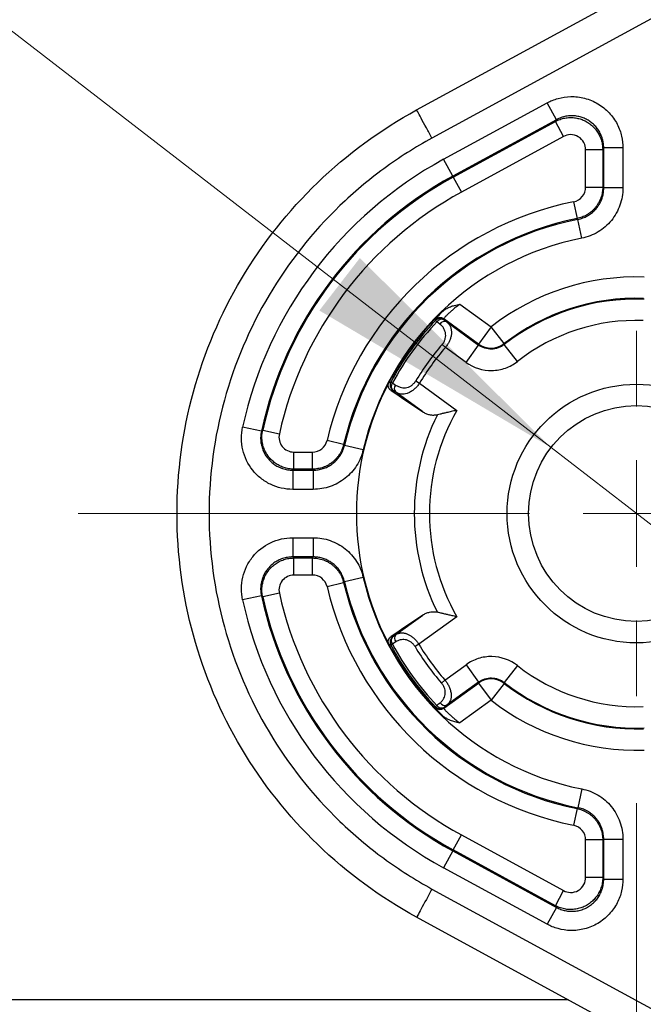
# Model space of a CAD drawing. Header units: millimetres. Extents: x 5 to 597, y 5 to 415.
# Tile 95 of 132: x 301.61 to 307.45, y 373.66 to 382.87. Entities that reach past the tile are written whole.
import ezdxf

# ---------------------------------------------------------------- set-up
doc = ezdxf.new("R2010")
doc.units = ezdxf.units.MM
doc.linetypes.add('CENTERX2', pattern=[20.32, 12.7, -2.54, 2.54, -2.54])
doc.styles.add('SLDTEXTSTYLE0', font='ARIAL.TTF', dxfattribs={"width": 0.948})
doc.dimstyles.new('SLDDIMSTYLE1', dxfattribs={"dimtxt": 2.5, "dimasz": 2.5, "dimexe": 0, "dimexo": 0.0625, "dimtad": 1, "dimlfac": 5, "dimrnd": 1e-09, "dimzin": 12, "dimdsep": 46, "dimtxsty": 'SLDTEXTSTYLE0', "dimsah": 1, "dimcen": 0.09, "dimadec": 0, "dimazin": 3, "dimtfac": 1, "dimtofl": 0, "dimtmove": 0, "dimatfit": 3, "dimfxl": 0, "dimfrac": 2, "dimtolj": 1, "dimtzin": 12, "dimarcsym": 0})
doc.dimstyles.new('SLDDIMSTYLE3', dxfattribs={"dimtxt": 2.5, "dimasz": 2.5, "dimexe": 0, "dimexo": 0.0625, "dimtad": 1, "dimdec": 0, "dimlfac": 5, "dimrnd": 1e-09, "dimzin": 12, "dimdsep": 46, "dimtxsty": 'SLDTEXTSTYLE0', "dimsah": 1, "dimcen": 0, "dimadec": 0, "dimazin": 3, "dimtfac": 1, "dimtdec": 0, "dimtmove": 0, "dimatfit": 3, "dimfxl": 0, "dimfrac": 2, "dimtolj": 1, "dimtzin": 12, "dimarcsym": 0})

# ---------------------------------------------------------------- blocks, each defined once
blk = doc.blocks.new('_D_2')
at = {"color": 7, "linetype": 'Continuous', "lineweight": 0}
for p, q in [((441.381, 375.7503), (441.381, 354.5005)), ((307.381, 375.5403), (307.381, 354.5005)), ((307.381, 355.5005), (441.381, 355.5005))]:
    blk.add_line(p, q, dxfattribs=at)
at = {"color": 7, "linetype": 'Continuous', "lineweight": 18}
for points in [[(307.381, 355.5005), (309.881, 355.1905), (309.881, 355.8105)], [(441.381, 355.5005), (438.881, 355.8105), (438.881, 355.1905)]]:
    blk.add_solid(points, dxfattribs=at)
at = {"color": 7, "linetype": 'Continuous', "lineweight": 18, "insert": (369.7136, 358.7232), "char_height": 2.5, "attachment_point": 1, "style": 'SLDTEXTSTYLE0'}
blk.add_mtext('670', dxfattribs=at)
blk = doc.blocks.new('_D_4')
at = {"color": 7, "linetype": 'Continuous', "lineweight": 0}
for p, q in [((306.5815, 378.8675), (294.7069, 388.035)), ((306.5815, 378.8675), (308.1804, 377.6331)), ((308.1804, 377.6331), (312.1382, 374.5776))]:
    blk.add_line(p, q, dxfattribs=at)
at = {"color": 7, "linetype": 'Continuous', "lineweight": 18}
for points in [[(306.5815, 378.8675), (304.7921, 380.6406), (304.4132, 380.1498)], [(308.1804, 377.6331), (309.9699, 375.8599), (310.3488, 376.3507)]]:
    blk.add_solid(points, dxfattribs=at)
at = {"color": 7, "linetype": 'Continuous', "lineweight": 18, "char_height": 2.5, "attachment_point": 1, "rotation": 322.33098, "style": 'SLDTEXTSTYLE0'}
for s, insert in [('%%c', (296.658, 390.5623)), ('10', (299.5474, 388.3403))]:
    blk.add_mtext(s, dxfattribs=dict(at, insert=insert))
blk = doc.blocks.new('SW_CENTERMARKSYMBOL_1')
at = {"color": 0, "linetype": 'Continuous', "lineweight": 18}
for p, q in [((0, 1), (0, 1.71)), ((0, 0), (0, 0.5)), ((-1, 0), (-1.71, 0)), ((0, 0), (-0.5, 0)), ((0, 0), (0, -0.5)), ((0, 0), (0.5, 0)), ((1, 0), (1.71, 0)), ((0, -1), (0, -1.71))]:
    blk.add_line(p, q, dxfattribs=at)

msp = doc.modelspace()

# ---------------------------------------------------------------- linework, layer by layer
at = {"color": 7, "linetype": 'Continuous', "lineweight": 25}
for p, q in [((305.3238, 382.0263), (309.1917, 384.1335)), ((309.3352, 383.8701), (305.4673, 381.7628)), ((305.5755, 381.5642), (306.5456, 382.0927)), ((306.6316, 381.9347), (306.5456, 382.0927)), ((306.6316, 381.9347), (305.6616, 381.4062)), ((305.6661, 381.3979), (306.6222, 381.9187)), ((306.6222, 381.9187), (306.6316, 381.9347)), ((306.6987, 381.7783), (306.6222, 381.9187)), ((306.6987, 381.7783), (305.7426, 381.2575)), ((306.9055, 381.3043), (306.9055, 381.6555)), ((306.9055, 381.6555), (307.0654, 381.6555)), ((307.0749, 381.6714), (307.0654, 381.6555)), ((307.0654, 381.6555), (307.0654, 381.3043)), ((307.2548, 381.6714), (307.0749, 381.6714)), ((307.0749, 381.2965), (307.0749, 381.6714)), ((307.2548, 381.6714), (307.2548, 381.2965)), ((305.6616, 381.4062), (305.5755, 381.5642)), ((305.6661, 381.3979), (305.6616, 381.4062)), ((305.6661, 381.3979), (305.7426, 381.2575)), ((306.9055, 381.3043), (307.0654, 381.3043)), ((307.2548, 381.2965), (307.0749, 381.2965)), ((306.7932, 381.1671), (306.8248, 381.0104)), ((306.8687, 380.826), (306.8336, 381.0024)), ((305.7288, 380.2097), (306.021, 379.9974)), ((305.9035, 379.8357), (305.578, 380.0722)), ((305.5002, 380.0568), (305.514, 380.0436)), ((305.6057, 380.0428), (305.9036, 379.8264)), ((306.021, 379.9974), (305.9035, 379.8357)), ((306.1437, 379.8397), (306.021, 379.9974)), ((305.5624, 379.8316), (305.5933, 379.8048)), ((305.7861, 379.6647), (305.5933, 379.8048)), ((305.7861, 379.6647), (305.9036, 379.8264)), ((306.2675, 379.6733), (306.1443, 379.8307)), ((305.0816, 379.4807), (305.0984, 379.4717)), ((305.3151, 379.4911), (305.3501, 379.4701)), ((305.3501, 379.4701), (305.7004, 379.2156)), ((305.3812, 379.2004), (305.1276, 379.3847)), ((303.8705, 379.0204), (303.6948, 379.0589)), ((303.8826, 379.0309), (304.0386, 378.9961)), ((304.6406, 378.8968), (304.485, 378.9335)), ((304.8235, 378.8471), (304.6483, 378.888)), ((304.1752, 378.6658), (304.1752, 378.8257)), ((304.1752, 378.8257), (304.3488, 378.8257)), ((304.3488, 378.6658), (304.3488, 378.8257)), ((304.1634, 378.6563), (304.1634, 378.4764)), ((304.1634, 378.6563), (304.3564, 378.6563)), ((304.3488, 378.6658), (304.1752, 378.6658)), ((304.3564, 378.6563), (304.3564, 378.4764)), ((304.3564, 378.4764), (304.1634, 378.4764)), ((304.1634, 378.0241), (304.3564, 378.0241)), ((304.1634, 378.0241), (304.1634, 377.8442)), ((304.3564, 378.0241), (304.3564, 377.8442)), ((304.3564, 377.8442), (304.1634, 377.8442)), ((304.1752, 377.8347), (304.3488, 377.8347)), ((304.1752, 377.6748), (304.1752, 377.8347)), ((304.3488, 377.6748), (304.3488, 377.8347)), ((304.3488, 377.6748), (304.1752, 377.6748)), ((304.485, 377.567), (304.6406, 377.6037)), ((304.8235, 377.6534), (304.6483, 377.6125)), ((304.0386, 377.5044), (303.8826, 377.4696)), ((303.8705, 377.4801), (303.6948, 377.4416)), ((305.1305, 377.118), (305.3812, 377.3001)), ((305.7004, 377.2849), (305.3451, 377.0269)), ((305.0968, 377.0282), (305.0814, 377.0199)), ((305.3451, 377.0269), (305.3088, 377.005)), ((305.5883, 376.6921), (305.7861, 376.8359)), ((305.7861, 376.8359), (305.9036, 376.6742)), ((306.2675, 376.8273), (306.1443, 376.6699)), ((305.5883, 376.6921), (305.5563, 376.6643)), ((305.578, 376.4283), (305.9035, 376.6648)), ((305.9036, 376.6742), (305.6087, 376.4599)), ((305.9035, 376.6648), (306.021, 376.5031)), ((306.1437, 376.6608), (306.021, 376.5031)), ((306.021, 376.5031), (305.7288, 376.2908)), ((305.5129, 376.4556), (305.5002, 376.4434)), ((306.8687, 375.6745), (306.8336, 375.4981)), ((306.8248, 375.4902), (306.7932, 375.3334)), ((305.6661, 375.1027), (305.7426, 375.2431)), ((305.7426, 375.2431), (306.6987, 374.7222)), ((306.9055, 374.8451), (306.9055, 375.1963)), ((307.0654, 375.1963), (306.9055, 375.1963)), ((307.0654, 375.1963), (307.0654, 374.8451)), ((307.0749, 375.2041), (307.2548, 375.2041)), ((307.0749, 374.8291), (307.0749, 375.2041)), ((307.2548, 375.2041), (307.2548, 374.8291)), ((305.6616, 375.0943), (305.5755, 374.9363)), ((305.6661, 375.1027), (305.6616, 375.0943)), ((305.6616, 375.0943), (306.6316, 374.5658)), ((306.6222, 374.5818), (305.6661, 375.1027)), ((306.5456, 374.4078), (305.5755, 374.9363)), ((307.0654, 374.8451), (306.9055, 374.8451)), ((307.0654, 374.8451), (307.0749, 374.8291)), ((307.0749, 374.8291), (307.2548, 374.8291)), ((305.4673, 374.7377), (309.3352, 372.6305)), ((306.6222, 374.5818), (306.6987, 374.7222)), ((306.6316, 374.5658), (306.5456, 374.4078)), ((306.6316, 374.5658), (306.6222, 374.5818)), ((309.1917, 372.367), (305.3238, 374.4743)), ((306.7445, 373.7003), (293.081, 373.7003))]:
    msp.add_line(p, q, dxfattribs=at)
at = {"color": 7, "linetype": 'CENTERX2', "lineweight": 18}
msp.add_line((346.613, 378.2503), (302.1543, 378.2503), dxfattribs=at)
at = {"color": 7, "linetype": 'Continuous', "lineweight": 25, "flags": 128}
for points in [[(307.0654, 381.3043), (307.0707, 381.2999), (307.0749, 381.2965)], [(306.8336, 381.0024), (306.8287, 381.0069), (306.8248, 381.0104)], [(305.578, 380.0722), (305.5784, 380.0675), (305.5787, 380.0638)], [(305.5002, 380.0568), (305.4999, 380.0616), (305.4996, 380.0653)], [(305.541, 380.0227), (305.5259, 380.0344), (305.514, 380.0436)], [(305.5787, 380.0638), (305.5938, 380.0521), (305.6057, 380.0428)], [(305.9036, 379.8264), (305.9035, 379.8316), (305.9035, 379.8357)], [(306.1437, 379.8397), (306.144, 379.8346), (306.1443, 379.8307)], [(305.0646, 379.4766), (305.0741, 379.4789), (305.0816, 379.4807)], [(305.0984, 379.4717), (305.1143, 379.4609), (305.1267, 379.4525)], [(305.0993, 379.4039), (305.0911, 379.402), (305.0847, 379.4005)], [(305.1276, 379.3847), (305.1117, 379.3955), (305.0993, 379.4039)], [(303.8705, 379.0204), (303.8773, 379.0263), (303.8826, 379.0309)], [(304.6406, 378.8968), (304.6449, 378.8919), (304.6483, 378.888)], [(304.1752, 378.6658), (304.1686, 378.6605), (304.1634, 378.6563)], [(304.3564, 378.6563), (304.3521, 378.6617), (304.3488, 378.6658)], [(304.1634, 377.8442), (304.17, 377.8389), (304.1752, 377.8347)], [(304.3488, 377.8347), (304.353, 377.84), (304.3564, 377.8442)], [(304.6483, 377.6125), (304.644, 377.6076), (304.6406, 377.6037)], [(303.8826, 377.4696), (303.8758, 377.4755), (303.8705, 377.4801)], [(305.0847, 377.1), (305.0927, 377.0982), (305.099, 377.0967)], [(305.1283, 377.0495), (305.1107, 377.0376), (305.0968, 377.0282)], [(305.099, 377.0967), (305.1166, 377.1086), (305.1305, 377.118)], [(305.0814, 377.0199), (305.072, 377.0222), (305.0646, 377.024)], [(305.9035, 376.6648), (305.9036, 376.6701), (305.9036, 376.6742)], [(306.1443, 376.6699), (306.144, 376.6648), (306.1437, 376.6608)], [(305.5129, 376.4556), (305.5297, 376.4687), (305.5429, 376.4789)], [(305.4996, 376.4352), (305.4999, 376.4398), (305.5002, 376.4434)], [(305.5787, 376.4364), (305.5783, 376.4319), (305.578, 376.4283)], [(305.6087, 376.4599), (305.5919, 376.4468), (305.5787, 376.4364)], [(306.8248, 375.4902), (306.8297, 375.4946), (306.8336, 375.4981)], [(307.0749, 375.2041), (307.0696, 375.1997), (307.0654, 375.1963)]]:
    msp.add_lwpolyline(points, dxfattribs=at)
at = {"color": 7, "linetype": 'Continuous', "lineweight": 25}
for radius in [1.21, 1.01]:
    msp.add_circle((307.381, 378.2503), radius, dxfattribs=at)
for centre, radius, start, end in [((307.381, 378.2503), 3.7738, 118.58183, 167.62635), ((307.381, 378.2503), 3.5939, 118.58183, 167.62635), ((307.381, 378.2503), 3.5844, 118.58183, 167.42039), ((307.381, 378.2503), 3.4245, 118.58183, 167.42039), ((307.381, 378.2503), 2.9755, 101.3925, 166.72484), ((307.381, 378.2503), 2.8156, 101.3925, 166.72484), ((307.381, 378.2503), 2.8061, 101.24917, 166.86342), ((307.381, 378.2503), 2.6262, 101.24917, 166.86342), ((307.381, 378.2503), 2.2141, 88.10244, 127.89756), ((307.381, 378.2503), 2.0142, 88.10244, 127.89756), ((307.381, 378.2503), 2.0067, 87.95657, 128.04343), ((307.381, 378.2503), 2.621, 133.8682, 152.10322), ((305.5427, 380.0236), 0.06, 54.06884, 135.95912), ((305.5435, 380.0152), 0.06, 54.06902, 136.0834), ((305.5584, 380.0149), 0.0529, 67.44107, 147.15105), ((307.381, 378.2503), 2.6078, 136.15242, 151.84758), ((307.381, 378.2503), 2.5888, 136.15242, 151.84758), ((305.5854, 379.994), 0.0529, 67.43267, 147.11211), ((307.381, 378.2503), 1.8069, 87.95657, 128.04343), ((307.381, 378.2503), 2.4099, 138.99053, 149.00947), ((307.381, 378.2503), 2.369, 138.99053, 149.00947), ((306.021, 379.9978), 0.2001, 234.05794, 307.83962), ((307.381, 378.2503), 2.621, 152.10322, 207.89678), ((305.1346, 379.4524), 0.06, 151.9166, 233.93098), ((305.1395, 379.4383), 0.0529, 140.84895, 220.55893), ((305.1677, 379.4191), 0.0529, 140.88789, 220.56733), ((307.381, 378.2503), 2.0795, 153.64144, 206.35856), ((307.381, 378.2503), 1.9381, 150.12708, 209.87292), ((307.381, 378.2503), 2.8156, 193.27516, 258.6075), ((307.381, 378.2503), 2.8061, 193.13658, 258.75083), ((307.381, 378.2503), 2.6262, 193.13658, 258.75083), ((307.381, 378.2503), 3.4245, 192.57961, 241.41817), ((307.381, 378.2503), 2.9755, 193.27516, 258.6075), ((307.381, 378.2503), 3.7738, 192.37365, 241.41817), ((307.381, 378.2503), 3.5939, 192.37365, 241.41817), ((307.381, 378.2503), 3.5844, 192.57961, 241.41817), ((305.1343, 377.0482), 0.06, 126.06902, 208.0792), ((305.1386, 377.0612), 0.0532, 138.0859, 218.29825), ((307.381, 378.2503), 2.5905, 208.14821, 223.85179), ((305.1701, 377.0824), 0.0532, 138.07694, 218.25244), ((307.381, 378.2503), 2.621, 207.89678, 226.1318), ((307.381, 378.2503), 2.6081, 208.14821, 223.85179), ((307.381, 378.2503), 2.4176, 211.00352, 220.99648), ((307.381, 378.2503), 2.3751, 211.00352, 220.99648), ((307.381, 378.2503), 1.8069, 231.95657, 272.04343), ((306.021, 376.5028), 0.2001, 52.16038, 125.94206), ((307.381, 378.2503), 2.0142, 232.10244, 271.89756), ((307.381, 378.2503), 2.0067, 231.95657, 272.04343), ((305.5871, 376.5085), 0.0532, 213.74756, 293.92306), ((307.381, 378.2503), 2.2141, 232.10244, 271.89756), ((305.5427, 376.4769), 0.06, 224.04088, 305.93116), ((305.5435, 376.4851), 0.06, 223.9208, 305.93098), ((305.5571, 376.4851), 0.0532, 213.70175, 293.9141)]:
    msp.add_arc(centre, radius, start, end, dxfattribs=at)
for points, knots in [([(306.5456, 382.0927), (306.5758, 382.1092), (306.6097, 382.1234), (306.684, 382.1441), (306.7243, 382.1504), (306.8085, 382.152), (306.8523, 382.1472), (306.9387, 382.1249), (306.9811, 382.1073), (307.0593, 382.0609), (307.095, 382.032), (307.1559, 381.9669), (307.1811, 381.9307), (307.22, 381.856), (307.2337, 381.8175), (307.2511, 381.7425), (307.2548, 381.7059), (307.2548, 381.6714)], [0, 0, 0, 0, 0.125, 0.125, 0.25, 0.25, 0.375, 0.375, 0.5, 0.5, 0.625, 0.625, 0.75, 0.75, 0.875, 0.875, 1, 1, 1, 1]), ([(303.081, 378.2503), (303.081, 378.6344), (303.1327, 379.0185), (303.3362, 379.7593), (303.4878, 380.1159), (303.8801, 380.7764), (304.1208, 381.0802), (304.674, 381.6133), (304.9865, 381.8425), (305.3238, 382.0263)], [0, 0, 0, 0, 0.25, 0.25, 0.5, 0.5, 0.75, 0.75, 1, 1, 1, 1]), ([(305.4673, 381.7628), (305.4504, 381.7939), (305.4322, 381.8274), (305.3968, 381.8922), (305.3798, 381.9234), (305.3518, 381.9748), (305.3409, 381.9949), (305.3269, 382.0206), (305.3238, 382.0263), (305.3238, 382.0263)], [0, 0, 0, 0, 0.25, 0.25, 0.5, 0.5, 0.75, 0.75, 1, 1, 1, 1]), ([(306.6222, 381.9187), (306.6293, 381.9224), (306.6436, 381.9298), (306.6659, 381.9385), (306.6884, 381.9454), (306.7111, 381.9505), (306.7338, 381.9538), (306.7564, 381.9553), (306.7788, 381.9551), (306.8007, 381.9533), (306.8221, 381.95), (306.843, 381.9452), (306.8631, 381.939), (306.8825, 381.9316), (306.901, 381.923), (306.9247, 381.91), (306.9528, 381.8906), (306.9838, 381.8623), (307.0112, 381.829), (307.0342, 381.791), (307.0516, 381.7488), (307.0631, 381.7031), (307.0646, 381.6715), (307.0654, 381.6555)], [0, 0, 0, 0, 0.03904, 0.077569, 0.115589, 0.153098, 0.190098, 0.226588, 0.262568, 0.298039, 0.333, 0.367453, 0.401396, 0.43483, 0.467755, 0.500172, 0.565469, 0.632801, 0.702167, 0.773569, 0.847009, 0.922485, 1, 1, 1, 1]), ([(307.0749, 381.6714), (307.0747, 381.6795), (307.0744, 381.6956), (307.0714, 381.7194), (307.0668, 381.7426), (307.0604, 381.7651), (307.0525, 381.7867), (307.043, 381.8073), (307.0322, 381.8269), (307.0202, 381.8453), (307.007, 381.8626), (306.9929, 381.8786), (306.9778, 381.8934), (306.962, 381.9068), (306.9456, 381.919), (306.9229, 381.9336), (306.8923, 381.949), (306.8527, 381.9626), (306.8103, 381.9707), (306.7658, 381.9726), (306.7204, 381.9675), (306.6747, 381.9557), (306.6461, 381.9418), (306.6316, 381.9347)], [0, 0, 0, 0, 0.039126, 0.077724, 0.115795, 0.153339, 0.190359, 0.226855, 0.262829, 0.298283, 0.333218, 0.367636, 0.401539, 0.434928, 0.467805, 0.500173, 0.565369, 0.632612, 0.701916, 0.773295, 0.846762, 0.922327, 1, 1, 1, 1]), ([(305.4673, 381.7628), (305.3105, 381.6774), (305.1597, 381.5816), (304.8708, 381.3697), (304.7341, 381.2546), (304.3483, 380.8829), (304.1243, 380.6001), (303.7595, 379.9859), (303.6183, 379.6539), (303.4292, 378.965), (303.381, 378.6074), (303.381, 377.8931), (303.4292, 377.5355), (303.6183, 376.8467), (303.7595, 376.5146), (304.1243, 375.9005), (304.3483, 375.6177), (304.7341, 375.2459), (304.8708, 375.1309), (305.1597, 374.919), (305.3104, 374.8232), (305.4673, 374.7377)], [0, 0, 0, 0, 0.0625, 0.0625, 0.125, 0.125, 0.25, 0.25, 0.375, 0.375, 0.5, 0.5, 0.625, 0.625, 0.75, 0.75, 0.875, 0.875, 0.9375, 0.9375, 1, 1, 1, 1]), ([(306.9055, 381.6555), (306.9055, 381.6755), (306.901, 381.6984), (306.8783, 381.742), (306.8599, 381.7623), (306.8143, 381.7894), (306.7876, 381.7959), (306.7385, 381.7949), (306.7163, 381.7879), (306.6987, 381.7783)], [0, 0, 0, 0, 0.25, 0.25, 0.5, 0.5, 0.75, 0.75, 1, 1, 1, 1]), ([(306.7932, 381.1671), (306.8249, 381.1735), (306.8535, 381.1907), (306.8943, 381.2406), (306.9055, 381.272), (306.9055, 381.3043)], [0, 0, 0, 0, 0.5, 0.5, 1, 1, 1, 1]), ([(307.0654, 381.3043), (307.0652, 381.2962), (307.0648, 381.28), (307.0617, 381.2555), (307.0566, 381.2308), (307.0492, 381.2061), (307.0396, 381.1819), (307.0278, 381.1582), (307.0138, 381.1356), (306.9978, 381.1141), (306.98, 381.0942), (306.9605, 381.0761), (306.9397, 381.0598), (306.9178, 381.0456), (306.8951, 381.0335), (306.8719, 381.0236), (306.8485, 381.0157), (306.8326, 381.0121), (306.8248, 381.0104)], [0, 0, 0, 0, 0.05852, 0.11854, 0.179909, 0.242449, 0.305959, 0.370216, 0.434982, 0.500004, 0.565026, 0.629791, 0.694048, 0.757557, 0.820097, 0.881464, 0.941482, 1, 1, 1, 1]), ([(306.8336, 381.0024), (306.8413, 381.0042), (306.8569, 381.0076), (306.8795, 381.0151), (306.9014, 381.0242), (306.9223, 381.0349), (306.942, 381.047), (306.9604, 381.0603), (306.9774, 381.0747), (306.9929, 381.09), (307.0109, 381.1103), (307.0303, 381.1374), (307.0494, 381.1729), (307.0638, 381.212), (307.0732, 381.2536), (307.0743, 381.2822), (307.0749, 381.2965)], [0, 0, 0, 0, 0.057906, 0.115748, 0.173287, 0.230287, 0.286523, 0.341779, 0.39586, 0.448589, 0.499811, 0.593155, 0.690988, 0.792254, 0.895711, 1, 1, 1, 1]), ([(307.2548, 381.2965), (307.2548, 381.241), (307.2454, 381.1872), (307.2083, 381.083), (307.1812, 381.0351), (307.1109, 380.9495), (307.0693, 380.9136), (306.9742, 380.8566), (306.9231, 380.8368), (306.8687, 380.826)], [0, 0, 0, 0, 0.25, 0.25, 0.5, 0.5, 0.75, 0.75, 1, 1, 1, 1]), ([(305.5646, 380.1398), (305.5686, 380.1434), (305.5768, 380.1508), (305.5908, 380.1606), (305.6063, 380.1697), (305.6235, 380.1782), (305.6479, 380.1882), (305.6831, 380.1992), (305.7123, 380.2059), (305.7288, 380.2097)], [0, 0, 0, 0, 0.089035, 0.182975, 0.282581, 0.388491, 0.501237, 0.719642, 1, 1, 1, 1]), ([(305.7288, 380.2097), (305.7233, 380.2056), (305.7125, 380.1977), (305.697, 380.1856), (305.6823, 380.174), (305.6636, 380.1585), (305.6417, 380.1395), (305.6192, 380.1187), (305.6012, 380.1007), (305.5879, 380.0864), (305.5793, 380.0759), (305.5784, 380.0735), (305.578, 380.0722)], [0, 0, 0, 0, 0.065633, 0.129295, 0.191012, 0.250811, 0.375998, 0.500418, 0.620002, 0.742975, 0.869569, 1, 1, 1, 1]), ([(305.4996, 380.0653), (305.4997, 380.0658), (305.4999, 380.0668), (305.5019, 380.07), (305.5052, 380.0745), (305.51, 380.0804), (305.5174, 380.0892), (305.5286, 380.1019), (305.5447, 380.1193), (305.558, 380.1329), (305.5646, 380.1398)], [0, 0, 0, 0, 0.100536, 0.199981, 0.299128, 0.398781, 0.499734, 0.666324, 0.831898, 1, 1, 1, 1]), ([(305.5624, 379.8316), (305.5652, 379.835), (305.5707, 379.8416), (305.5777, 379.8524), (305.5837, 379.8637), (305.5884, 379.8754), (305.5936, 379.8926), (305.5966, 379.9159), (305.5936, 379.9448), (305.5837, 379.9735), (305.5662, 380.0009), (305.5496, 380.0152), (305.541, 380.0227)], [0, 0, 0, 0, 0.049985, 0.099189, 0.148497, 0.198783, 0.25087, 0.3714, 0.501168, 0.657002, 0.821436, 1, 1, 1, 1]), ([(305.6057, 380.0428), (305.6097, 380.0394), (305.6173, 380.0327), (305.6267, 380.0211), (305.6343, 380.0089), (305.6402, 379.9963), (305.6445, 379.9834), (305.6474, 379.9706), (305.649, 379.958), (305.6498, 379.9405), (305.6478, 379.9172), (305.6404, 379.8876), (305.6285, 379.8585), (305.613, 379.8304), (305.5998, 379.8132), (305.5933, 379.8048)], [0, 0, 0, 0, 0.076622, 0.149122, 0.217519, 0.281835, 0.342097, 0.398338, 0.450599, 0.498929, 0.607643, 0.711068, 0.810181, 0.906085, 1, 1, 1, 1]), ([(306.1443, 379.8307), (306.1101, 379.8038), (306.068, 379.7889), (305.9814, 379.7874), (305.9385, 379.801), (305.9036, 379.8264)], [0, 0, 0, 0, 0.5, 0.5, 1, 1, 1, 1]), ([(305.7861, 379.6647), (305.8564, 379.6136), (305.942, 379.5868), (306.0717, 379.5892), (306.1141, 379.5969), (306.1957, 379.6259), (306.2333, 379.6465), (306.2675, 379.6733)], [0, 0, 0, 0, 0.5, 0.5, 0.75, 0.75, 1, 1, 1, 1]), ([(305.0847, 379.4005), (305.0821, 379.4025), (305.0769, 379.4062), (305.0704, 379.4133), (305.0651, 379.4213), (305.061, 379.4304), (305.0583, 379.4407), (305.0576, 379.4524), (305.0593, 379.4647), (305.0628, 379.4727), (305.0646, 379.4766)], [0, 0, 0, 0, 0.132785, 0.258898, 0.380183, 0.498733, 0.628248, 0.748938, 0.876956, 1, 1, 1, 1]), ([(305.1267, 379.4525), (305.1313, 379.4496), (305.1403, 379.4438), (305.1547, 379.4371), (305.1724, 379.431), (305.1936, 379.4269), (305.2193, 379.427), (305.2454, 379.4325), (305.2673, 379.4429), (305.2837, 379.4545), (305.2955, 379.4653), (305.3062, 379.4774), (305.3121, 379.4866), (305.3151, 379.4911)], [0, 0, 0, 0, 0.0849897, 0.1676778, 0.2485793, 0.3773156, 0.4984108, 0.6281648, 0.748828, 0.8124244, 0.8751971, 0.9379382, 1, 1, 1, 1]), ([(305.3501, 379.4701), (305.347, 379.4654), (305.3408, 379.4559), (305.3304, 379.4426), (305.3194, 379.4301), (305.3078, 379.4184), (305.2901, 379.4029), (305.2651, 379.3858), (305.2345, 379.3724), (305.2041, 379.3658), (305.1769, 379.366), (305.1506, 379.3718), (305.1357, 379.3802), (305.1276, 379.3847)], [0, 0, 0, 0, 0.049619, 0.099344, 0.149356, 0.199834, 0.25095, 0.371455, 0.501195, 0.619245, 0.750744, 0.863911, 1, 1, 1, 1]), ([(305.5176, 379.1736), (305.5129, 379.1725), (305.5032, 379.1704), (305.4888, 379.169), (305.4742, 379.1688), (305.4595, 379.17), (305.4385, 379.1736), (305.4114, 379.1822), (305.3915, 379.1942), (305.3812, 379.2004)], [0, 0, 0, 0, 0.094496, 0.191094, 0.290369, 0.392861, 0.49907, 0.743091, 1, 1, 1, 1]), ([(305.7004, 379.2156), (305.6912, 379.2136), (305.6736, 379.2099), (305.6484, 379.2043), (305.6253, 379.1991), (305.5996, 379.1932), (305.5719, 379.1867), (305.5428, 379.1797), (305.5258, 379.1756), (305.5176, 379.1736)], [0, 0, 0, 0, 0.140175, 0.270472, 0.39075, 0.500894, 0.678904, 0.845239, 1, 1, 1, 1]), ([(304.1634, 378.4764), (304.1273, 378.4764), (304.0913, 378.4805), (304.022, 378.4963), (303.9882, 378.5081), (303.9233, 378.5392), (303.8932, 378.5581), (303.8374, 378.6023), (303.8116, 378.6279), (303.7448, 378.7111), (303.7126, 378.7771), (303.6882, 378.8811), (303.6839, 378.9172), (303.6834, 378.9883), (303.6871, 379.0237), (303.6948, 379.0589)], [0, 0, 0, 0, 0.125, 0.125, 0.25, 0.25, 0.375, 0.375, 0.5, 0.5, 0.75, 0.75, 0.875, 0.875, 1, 1, 1, 1]), ([(303.8705, 379.0204), (303.869, 379.0125), (303.8659, 378.9968), (303.8637, 378.9728), (303.8632, 378.9489), (303.8647, 378.9251), (303.8681, 378.9018), (303.8731, 378.8793), (303.8797, 378.8577), (303.8877, 378.8371), (303.8968, 378.8179), (303.9069, 378.7999), (303.9177, 378.7834), (303.9332, 378.7628), (303.9557, 378.7383), (303.9879, 378.7115), (304.0259, 378.6882), (304.0689, 378.6703), (304.1153, 378.6585), (304.1473, 378.6571), (304.1634, 378.6563)], [0, 0, 0, 0, 0.044838, 0.089765, 0.134571, 0.17904, 0.222959, 0.266126, 0.308349, 0.34945, 0.389273, 0.42768, 0.464557, 0.499809, 0.572004, 0.650304, 0.733696, 0.82085, 0.910184, 1, 1, 1, 1]), ([(304.1752, 378.6658), (304.1672, 378.666), (304.1511, 378.6664), (304.1272, 378.6694), (304.1036, 378.6742), (304.0807, 378.6809), (304.0586, 378.6892), (304.0377, 378.699), (304.0179, 378.7102), (303.9996, 378.7225), (303.9827, 378.7356), (303.9673, 378.7494), (303.9535, 378.7636), (303.9368, 378.7833), (303.9177, 378.8105), (303.8985, 378.8478), (303.884, 378.8899), (303.8758, 378.9357), (303.8743, 378.9836), (303.8798, 379.0151), (303.8826, 379.0309)], [0, 0, 0, 0, 0.0448541, 0.0898189, 0.1346781, 0.1792129, 0.2232076, 0.2664545, 0.3087582, 0.3499396, 0.3898383, 0.428315, 0.4652519, 0.5005527, 0.5726152, 0.6508051, 0.7340978, 0.8211461, 0.9103533, 1, 1, 1, 1]), ([(304.0386, 378.9961), (304.0341, 378.9756), (304.0342, 378.9543), (304.0436, 378.9137), (304.0529, 378.8944), (304.0789, 378.862), (304.0956, 378.8487), (304.1335, 378.8304), (304.1541, 378.8257), (304.1752, 378.8257)], [0, 0, 0, 0, 0.25, 0.25, 0.5, 0.5, 0.75, 0.75, 1, 1, 1, 1]), ([(304.3488, 378.8257), (304.3804, 378.8257), (304.411, 378.8364), (304.4604, 378.8755), (304.4778, 378.9028), (304.485, 378.9335)], [0, 0, 0, 0, 0.5, 0.5, 1, 1, 1, 1]), ([(304.6406, 378.8968), (304.6385, 378.8887), (304.6342, 378.8723), (304.625, 378.8481), (304.6137, 378.8243), (304.6, 378.8012), (304.584, 378.7791), (304.5659, 378.7583), (304.5458, 378.7392), (304.524, 378.7219), (304.5008, 378.7068), (304.4764, 378.6939), (304.4512, 378.6835), (304.4256, 378.6754), (304.3998, 378.6699), (304.3742, 378.6665), (304.3572, 378.666), (304.3488, 378.6658)], [0, 0, 0, 0, 0.062671, 0.126963, 0.192695, 0.259652, 0.327596, 0.396262, 0.465369, 0.534624, 0.603731, 0.672397, 0.740341, 0.8073, 0.873033, 0.937327, 1, 1, 1, 1]), ([(304.3564, 378.6563), (304.3641, 378.6565), (304.3796, 378.6568), (304.4027, 378.6596), (304.4253, 378.664), (304.4474, 378.6701), (304.4687, 378.6778), (304.4889, 378.6869), (304.5081, 378.6972), (304.5261, 378.7086), (304.5475, 378.7244), (304.5717, 378.7462), (304.5973, 378.7761), (304.6193, 378.8103), (304.6372, 378.8477), (304.6446, 378.8746), (304.6483, 378.888)], [0, 0, 0, 0, 0.057813, 0.11556, 0.173015, 0.22996, 0.286181, 0.341477, 0.395661, 0.448567, 0.500046, 0.593717, 0.691624, 0.792769, 0.895986, 1, 1, 1, 1]), ([(304.8235, 378.8471), (304.8112, 378.7944), (304.7905, 378.7451), (304.7326, 378.6537), (304.6969, 378.6139), (304.6121, 378.5467), (304.5653, 378.521), (304.4631, 378.4854), (304.4105, 378.4764), (304.3564, 378.4764)], [0, 0, 0, 0, 0.25, 0.25, 0.5, 0.5, 0.75, 0.75, 1, 1, 1, 1]), ([(305.3238, 374.4743), (304.9865, 374.6581), (304.674, 374.8873), (304.1208, 375.4203), (303.8801, 375.7241), (303.4878, 376.3846), (303.3362, 376.7413), (303.1327, 377.4821), (303.081, 377.8662), (303.081, 378.2503)], [0, 0, 0, 0, 0.25, 0.25, 0.5, 0.5, 0.75, 0.75, 1, 1, 1, 1]), ([(303.6948, 377.4416), (303.6871, 377.4768), (303.6834, 377.5128), (303.6839, 377.584), (303.6882, 377.6194), (303.7046, 377.6895), (303.7166, 377.723), (303.7479, 377.787), (303.7674, 377.8177), (303.8343, 377.9008), (303.8919, 377.9463), (303.9882, 377.9924), (304.0226, 378.0044), (304.092, 378.0201), (304.1273, 378.0241), (304.1634, 378.0241)], [0, 0, 0, 0, 0.125, 0.125, 0.25, 0.25, 0.375, 0.375, 0.5, 0.5, 0.75, 0.75, 0.875, 0.875, 1, 1, 1, 1]), ([(304.3564, 378.0241), (304.4105, 378.0241), (304.4633, 378.0152), (304.5654, 377.9795), (304.6122, 377.9538), (304.697, 377.8865), (304.7327, 377.8468), (304.7906, 377.7554), (304.8112, 377.7061), (304.8235, 377.6534)], [0, 0, 0, 0, 0.25, 0.25, 0.5, 0.5, 0.75, 0.75, 1, 1, 1, 1]), ([(304.1634, 377.8442), (304.1554, 377.844), (304.1393, 377.8437), (304.1155, 377.8407), (304.0919, 377.836), (304.0691, 377.8294), (304.047, 377.8212), (304.0261, 377.8114), (304.0064, 377.8004), (303.988, 377.7882), (303.9712, 377.7751), (303.9558, 377.7614), (303.942, 377.7473), (303.9252, 377.7278), (303.9061, 377.7005), (303.8868, 377.6634), (303.8722, 377.6212), (303.8639, 377.5754), (303.8623, 377.5276), (303.8678, 377.496), (303.8705, 377.4801)], [0, 0, 0, 0, 0.044832, 0.089755, 0.134557, 0.179024, 0.222943, 0.266109, 0.308332, 0.349435, 0.389261, 0.427671, 0.464552, 0.499809, 0.571995, 0.650289, 0.733679, 0.820834, 0.910174, 1, 1, 1, 1]), ([(303.8826, 377.4696), (303.881, 377.4775), (303.8779, 377.4932), (303.8756, 377.5172), (303.8752, 377.5413), (303.8767, 377.5651), (303.88, 377.5884), (303.885, 377.6111), (303.8916, 377.6328), (303.8996, 377.6533), (303.9088, 377.6727), (303.9189, 377.6907), (303.9297, 377.7072), (303.9453, 377.7279), (303.9677, 377.7524), (303.9999, 377.7793), (304.0379, 377.8026), (304.0808, 377.8206), (304.1272, 377.8324), (304.1592, 377.834), (304.1752, 377.8347)], [0, 0, 0, 0, 0.044856, 0.089822, 0.134682, 0.179218, 0.223213, 0.26646, 0.308763, 0.349944, 0.389842, 0.428318, 0.465253, 0.500553, 0.572618, 0.650809, 0.734103, 0.821151, 0.910356, 1, 1, 1, 1]), ([(304.3488, 377.8347), (304.3572, 377.8345), (304.3742, 377.8341), (304.3998, 377.8307), (304.4256, 377.8251), (304.4512, 377.8171), (304.4764, 377.8066), (304.5008, 377.7938), (304.524, 377.7786), (304.5458, 377.7614), (304.5659, 377.7422), (304.584, 377.7215), (304.6, 377.6993), (304.6137, 377.6762), (304.625, 377.6524), (304.6342, 377.6283), (304.6385, 377.6119), (304.6406, 377.6037)], [0, 0, 0, 0, 0.062673, 0.126967, 0.1927, 0.259659, 0.327603, 0.396269, 0.465376, 0.534631, 0.603738, 0.672404, 0.740348, 0.807305, 0.873037, 0.937329, 1, 1, 1, 1]), ([(304.6483, 377.6125), (304.6464, 377.62), (304.6426, 377.635), (304.6346, 377.6569), (304.6252, 377.6779), (304.6142, 377.698), (304.6019, 377.717), (304.5885, 377.7347), (304.5741, 377.751), (304.5589, 377.7659), (304.5386, 377.7832), (304.5118, 377.8018), (304.4769, 377.82), (304.4387, 377.8336), (304.3981, 377.8425), (304.3703, 377.8437), (304.3564, 377.8442)], [0, 0, 0, 0, 0.05781, 0.115554, 0.173009, 0.229953, 0.286174, 0.34147, 0.395656, 0.448564, 0.500046, 0.593712, 0.691617, 0.792762, 0.895981, 1, 1, 1, 1]), ([(304.1752, 377.6748), (304.1541, 377.6748), (304.1334, 377.67), (304.0959, 377.652), (304.0791, 377.6387), (304.053, 377.6063), (304.0437, 377.5871), (304.0341, 377.5461), (304.0341, 377.525), (304.0386, 377.5044)], [0, 0, 0, 0, 0.25, 0.25, 0.5, 0.5, 0.75, 0.75, 1, 1, 1, 1]), ([(304.485, 377.567), (304.4778, 377.5977), (304.4604, 377.625), (304.411, 377.6641), (304.3804, 377.6748), (304.3488, 377.6748)], [0, 0, 0, 0, 0.5, 0.5, 1, 1, 1, 1]), ([(305.3812, 377.3001), (305.3863, 377.3034), (305.3964, 377.3098), (305.4122, 377.3175), (305.4283, 377.3236), (305.4472, 377.3287), (305.4689, 377.3318), (305.4933, 377.3318), (305.5096, 377.3286), (305.5176, 377.327)], [0, 0, 0, 0, 0.130143, 0.256538, 0.379747, 0.50035, 0.675461, 0.841175, 1, 1, 1, 1]), ([(305.7004, 377.2849), (305.6926, 377.2866), (305.6777, 377.2898), (305.6565, 377.2945), (305.6371, 377.2989), (305.6198, 377.3027), (305.5977, 377.3078), (305.5716, 377.314), (305.5425, 377.3209), (305.5257, 377.325), (305.5176, 377.327)], [0, 0, 0, 0, 0.118961, 0.228524, 0.328697, 0.419489, 0.500913, 0.681528, 0.847771, 1, 1, 1, 1]), ([(305.1305, 377.118), (305.1343, 377.1202), (305.1416, 377.1246), (305.1533, 377.1292), (305.1651, 377.1322), (305.1769, 377.1338), (305.1886, 377.1341), (305.2001, 377.1332), (305.2112, 377.1314), (305.2219, 377.1288), (305.2373, 377.1237), (305.2575, 377.1142), (305.2824, 377.0974), (305.3056, 377.0769), (305.3271, 377.0533), (305.3392, 377.0356), (305.3451, 377.0269)], [0, 0, 0, 0, 0.067919, 0.132684, 0.194308, 0.252805, 0.308194, 0.360497, 0.409737, 0.455945, 0.499158, 0.606817, 0.709816, 0.809021, 0.905398, 1, 1, 1, 1]), ([(305.0646, 377.024), (305.0634, 377.0265), (305.0609, 377.0317), (305.0588, 377.0399), (305.0577, 377.0493), (305.0582, 377.0597), (305.0618, 377.0734), (305.07, 377.0883), (305.0797, 377.096), (305.0847, 377.1)], [0, 0, 0, 0, 0.081837, 0.164301, 0.250547, 0.371135, 0.500748, 0.740647, 1, 1, 1, 1]), ([(305.3088, 377.005), (305.3065, 377.0086), (305.302, 377.0158), (305.2941, 377.0257), (305.2857, 377.0348), (305.2765, 377.043), (305.2623, 377.0536), (305.2421, 377.0644), (305.2171, 377.071), (305.1924, 377.0723), (305.1696, 377.0688), (305.1477, 377.0614), (305.1349, 377.0535), (305.1283, 377.0495)], [0, 0, 0, 0, 0.050124, 0.099474, 0.148842, 0.199021, 0.250758, 0.371821, 0.50102, 0.622095, 0.750489, 0.87295, 1, 1, 1, 1]), ([(306.2675, 376.8273), (306.1991, 376.8808), (306.1145, 376.9107), (305.9848, 376.9129), (305.9422, 376.9067), (305.8595, 376.8807), (305.8213, 376.8614), (305.7861, 376.8359)], [0, 0, 0, 0, 0.5, 0.5, 0.75, 0.75, 1, 1, 1, 1]), ([(305.5429, 376.4789), (305.5468, 376.4822), (305.5546, 376.4887), (305.5647, 376.4999), (305.575, 376.5143), (305.5843, 376.5327), (305.5907, 376.5566), (305.5922, 376.5824), (305.5881, 376.6058), (305.5815, 376.6244), (305.5747, 376.6384), (305.5664, 376.6519), (305.5597, 376.6602), (305.5563, 376.6643)], [0, 0, 0, 0, 0.084964, 0.167663, 0.248668, 0.377154, 0.498484, 0.62769, 0.748923, 0.812245, 0.874996, 0.937778, 1, 1, 1, 1]), ([(305.5883, 376.6921), (305.5918, 376.6878), (305.5988, 376.679), (305.6082, 376.6653), (305.6169, 376.6512), (305.6245, 376.6368), (305.6342, 376.6156), (305.6435, 376.5872), (305.648, 376.5546), (305.6463, 376.5244), (305.639, 376.4993), (305.6267, 376.4768), (305.615, 376.4658), (305.6087, 376.4599)], [0, 0, 0, 0, 0.049802, 0.099681, 0.149792, 0.200286, 0.251313, 0.372432, 0.501963, 0.620461, 0.751808, 0.864852, 1, 1, 1, 1]), ([(305.9036, 376.6742), (305.9388, 376.6998), (305.9814, 376.7132), (306.0679, 376.7116), (306.1104, 376.6965), (306.1443, 376.6699)], [0, 0, 0, 0, 0.5, 0.5, 1, 1, 1, 1]), ([(305.5646, 376.3607), (305.5606, 376.3649), (305.5524, 376.3732), (305.5416, 376.3846), (305.5319, 376.3951), (305.5234, 376.4045), (305.5144, 376.4148), (305.5063, 376.4245), (305.5005, 376.4324), (305.4999, 376.4343), (305.4996, 376.4352)], [0, 0, 0, 0, 0.101383, 0.201371, 0.300718, 0.400189, 0.500549, 0.667899, 0.833146, 1, 1, 1, 1]), ([(305.578, 376.4283), (305.578, 376.4278), (305.5782, 376.4269), (305.5803, 376.4236), (305.5838, 376.4192), (305.5886, 376.4135), (305.5947, 376.4068), (305.6019, 376.3992), (305.6102, 376.3908), (305.6229, 376.3785), (305.6417, 376.361), (305.6679, 376.3383), (305.6972, 376.3145), (305.718, 376.2989), (305.7288, 376.2908)], [0, 0, 0, 0, 0.065759, 0.130535, 0.194352, 0.257237, 0.319218, 0.380323, 0.440582, 0.500026, 0.624343, 0.749546, 0.870859, 1, 1, 1, 1]), ([(305.7288, 376.2908), (305.7125, 376.2946), (305.6833, 376.3014), (305.644, 376.3135), (305.6125, 376.3271), (305.5861, 376.3421), (305.5716, 376.3547), (305.5646, 376.3607)], [0, 0, 0, 0, 0.277476, 0.498823, 0.681536, 0.847577, 1, 1, 1, 1]), ([(306.8687, 375.6745), (306.9231, 375.6637), (306.974, 375.6441), (307.0689, 375.5873), (307.1107, 375.5513), (307.181, 375.4657), (307.208, 375.418), (307.2454, 375.3136), (307.2548, 375.2596), (307.2548, 375.2041)], [0, 0, 0, 0, 0.25, 0.25, 0.5, 0.5, 0.75, 0.75, 1, 1, 1, 1]), ([(306.8248, 375.4902), (306.8326, 375.4884), (306.8485, 375.4848), (306.8719, 375.4769), (306.8951, 375.467), (306.9178, 375.455), (306.9397, 375.4408), (306.9605, 375.4245), (306.98, 375.4063), (306.9978, 375.3864), (307.0138, 375.365), (307.0278, 375.3423), (307.0396, 375.3187), (307.0492, 375.2944), (307.0566, 375.2698), (307.0617, 375.245), (307.0648, 375.2205), (307.0652, 375.2043), (307.0654, 375.1963)], [0, 0, 0, 0, 0.058518, 0.118536, 0.179903, 0.242443, 0.305952, 0.370209, 0.434974, 0.499996, 0.565018, 0.629784, 0.694041, 0.757551, 0.820091, 0.88146, 0.94148, 1, 1, 1, 1]), ([(307.0749, 375.2041), (307.0747, 375.212), (307.0744, 375.2279), (307.0714, 375.2516), (307.0668, 375.2748), (307.0604, 375.2974), (307.0523, 375.3191), (307.0428, 375.3398), (307.032, 375.3593), (307.0201, 375.3774), (307.0037, 375.399), (306.9809, 375.4234), (306.9498, 375.449), (306.9143, 375.4707), (306.8753, 375.488), (306.8475, 375.4947), (306.8336, 375.4981)], [0, 0, 0, 0, 0.057909, 0.115753, 0.173294, 0.230295, 0.28653, 0.341786, 0.395866, 0.448592, 0.499811, 0.59316, 0.690995, 0.792261, 0.895716, 1, 1, 1, 1]), ([(306.9055, 375.1963), (306.9055, 375.2286), (306.8943, 375.26), (306.8534, 375.3099), (306.8249, 375.3271), (306.7932, 375.3334)], [0, 0, 0, 0, 0.5, 0.5, 1, 1, 1, 1]), ([(307.2548, 374.8291), (307.2548, 374.7947), (307.2511, 374.7581), (307.2337, 374.683), (307.22, 374.6445), (307.1811, 374.5698), (307.1559, 374.5337), (307.095, 374.4685), (307.0593, 374.4396), (306.9811, 374.3932), (306.9387, 374.3757), (306.8523, 374.3534), (306.8085, 374.3485), (306.7243, 374.3501), (306.684, 374.3565), (306.6097, 374.3771), (306.5758, 374.3914), (306.5456, 374.4078)], [0, 0, 0, 0, 0.125, 0.125, 0.25, 0.25, 0.375, 0.375, 0.5, 0.5, 0.625, 0.625, 0.75, 0.75, 0.875, 0.875, 1, 1, 1, 1]), ([(306.6987, 374.7222), (306.7163, 374.7126), (306.7385, 374.7056), (306.7876, 374.7047), (306.8143, 374.7112), (306.8599, 374.7383), (306.8783, 374.7586), (306.901, 374.8021), (306.9055, 374.825), (306.9055, 374.8451)], [0, 0, 0, 0, 0.25, 0.25, 0.5, 0.5, 0.75, 0.75, 1, 1, 1, 1]), ([(307.0654, 374.8451), (307.0652, 374.8365), (307.0648, 374.8196), (307.0614, 374.7947), (307.0563, 374.7705), (307.0492, 374.7473), (307.0406, 374.7251), (307.0304, 374.7042), (307.0189, 374.6844), (307.0062, 374.666), (306.9924, 374.6489), (306.9721, 374.627), (306.943, 374.6021), (306.9031, 374.5775), (306.8596, 374.5594), (306.8134, 374.5476), (306.7816, 374.5462), (306.7657, 374.5454)], [0, 0, 0, 0, 0.054468, 0.107949, 0.160441, 0.211945, 0.262461, 0.31199, 0.360531, 0.408084, 0.454651, 0.500231, 0.598662, 0.697852, 0.797803, 0.898519, 1, 1, 1, 1]), ([(306.7755, 374.5289), (306.7835, 374.5291), (306.7994, 374.5295), (306.8231, 374.5324), (306.8464, 374.5371), (306.8692, 374.5436), (306.8913, 374.5518), (306.9127, 374.5617), (306.933, 374.5732), (306.9524, 374.5863), (306.9706, 374.6007), (306.9925, 374.621), (307.0169, 374.6493), (307.0412, 374.6877), (307.0599, 374.7311), (307.0725, 374.7788), (307.0741, 374.8121), (307.0749, 374.8291)], [0, 0, 0, 0, 0.050872, 0.101535, 0.151994, 0.20225, 0.252308, 0.302171, 0.351842, 0.401325, 0.450624, 0.499741, 0.591755, 0.68777, 0.787805, 0.891877, 1, 1, 1, 1]), ([(305.4673, 374.7377), (305.4504, 374.7067), (305.4322, 374.6732), (305.3968, 374.6083), (305.3798, 374.5772), (305.3518, 374.5257), (305.3409, 374.5056), (305.3269, 374.48), (305.3238, 374.4743), (305.3238, 374.4743)], [0, 0, 0, 0, 0.25, 0.25, 0.5, 0.5, 0.75, 0.75, 1, 1, 1, 1]), ([(306.7657, 374.5454), (306.758, 374.5456), (306.7423, 374.5459), (306.7185, 374.5488), (306.6944, 374.5536), (306.6701, 374.5606), (306.6457, 374.5698), (306.6301, 374.5778), (306.6222, 374.5818)], [0, 0, 0, 0, 0.155085, 0.314802, 0.479152, 0.648135, 0.821751, 1, 1, 1, 1]), ([(306.6316, 374.5658), (306.6385, 374.5623), (306.6519, 374.5553), (306.6728, 374.5469), (306.6937, 374.5401), (306.7145, 374.535), (306.7351, 374.5315), (306.7554, 374.5294), (306.7689, 374.5291), (306.7755, 374.5289)], [0, 0, 0, 0, 0.15324, 0.303013, 0.449322, 0.592171, 0.731564, 0.867505, 1, 1, 1, 1])]:
    msp.add_open_spline(points, degree=3, knots=knots, dxfattribs=at)
for points in [[(305.0847, 379.4005), (305.1835, 379.3339), (305.2823, 379.2672), (305.3812, 379.2004)], [(305.3812, 377.3001), (305.2823, 377.2334), (305.1835, 377.1667), (305.0847, 377.1)]]:
    msp.add_open_spline(points, degree=3, dxfattribs=at)

# ---------------------------------------------------------------- block references
at = {"color": 7, "linetype": 'Continuous', "lineweight": 18}
msp.add_blockref('SW_CENTERMARKSYMBOL_1', (307.381, 378.2503), dxfattribs=at)

# ---------------------------------------------------------------- dimensions: what is measured, and where the dimension line sits
dim = msp.add_diameter_dim_2p(p1=(306.5815, 378.8675), p2=(308.1804, 377.6331), dimstyle='SLDDIMSTYLE3', dxfattribs=at)
dim.commit()
dim.dimension.update_dxf_attribs({"geometry": '_D_4', "text_midpoint": (297.522, 385.8616), "dimtype": 163})
dim = msp.add_linear_dim(base=(441.381, 355.5005), p1=(307.381, 376.5403), p2=(441.381, 376.7503), dimstyle='SLDDIMSTYLE1', dxfattribs=at)
dim.commit()
dim.dimension.update_dxf_attribs({"geometry": '_D_2', "text_midpoint": (372.5782, 355.5005), "dimtype": 160})

doc.saveas('drawing.dxf')
